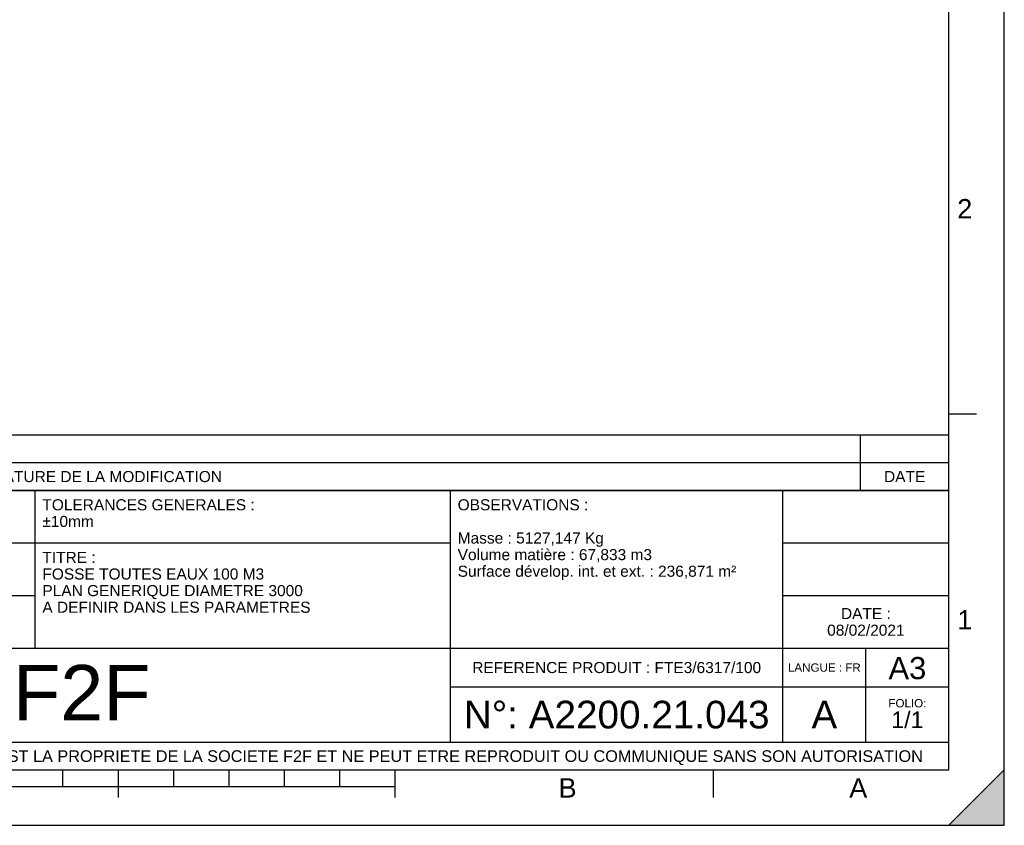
# Model space of a CAD drawing. Header units: millimetres. Extents: x 0 to 420, y 0 to 297.
# Tile 19 of 29: x 242 to 420, y 0 to 146. Entities that reach past the tile are written whole.
import ezdxf

# ---------------------------------------------------------------- set-up
doc = ezdxf.new("R2010")
doc.units = ezdxf.units.MM
doc.header["$LTSCALE"] = 23.1
doc.layers.get('0').update_dxf_attribs({"linetype": 'CONTINUOUS'})
doc.styles.get("Standard").update_dxf_attribs({"font": 'arial.ttf'})
doc.styles.add('TEXTSTYLE_2', font='arial.ttf')

# ---------------------------------------------------------------- blocks, each defined once
blk = doc.blocks.new('MARGEA3_BL0', base_point=(210.000078, 148.5))
at = {"color": 7, "linetype": 'Continuous'}
for p, q in [((420, 0), (420, 296.999914)), ((420.000078, 0.000001), (420.000078, 297.000001)), ((410.000078, 10.000001), (410.000078, 287.000001)), ((415.000078, 74.250001), (410.000078, 74.250001)), ((10.000078, 10.000001), (410.000078, 10.000001)), ((250.000078, 7.000001), (250.000078, 10.000001)), ((260.000078, 5.000001), (260.000078, 10.000001)), ((270.000078, 7.000001), (270.000078, 10.000001)), ((280.000078, 7.000001), (280.000078, 10.000001)), ((290.000078, 7.000001), (290.000078, 10.000001)), ((300.000078, 7.000001), (300.000078, 10.000001)), ((310.000078, 5.000001), (310.000078, 10.000001)), ((367.500078, 5.000001), (367.500078, 10.000001)), ((420, 10), (410, 0)), ((420, 10), (410, 0)), ((420.000078, 10.000001), (410.000078, 0.000001)), ((420, 0), (420, 10)), ((420.000078, 0.000001), (420.000078, 10.000001)), ((110.000078, 7.000001), (310.000078, 7.000001)), ((0.000078, 0), (420.000078, 0)), ((410, 0), (420, 0)), ((410.000078, 0.000001), (420.000078, 0.000001))]:
    blk.add_line(p, q, dxfattribs=at)
blk.add_solid([(420, 10), (410, 0), (420, 0)], dxfattribs=at)
at = {"color": 7, "linetype": 'Continuous', "style": 'TEXTSTYLE_2', "oblique": 0.00001872}
for s, p in [('2', (411.500078, 109.625001)), ('1', (411.500078, 35.375001)), ('B', (339.500078, 5.000001)), ('A', (392.000078, 5.000001))]:
    blk.add_text(s, height=3.5, dxfattribs=at).set_placement(p)
blk = doc.blocks.new('*T5')
at = {"color": 2, "linetype": 'Continuous'}
for p, q in [((0, 0), (0, 50.5)), ((0, 50.5), (190, 50.5)), ((25, 22), (25, 50.5)), ((100, 5), (100, 50.5)), ((160, 5), (160, 50.5)), ((190, 0), (190, 50.5)), ((0, 41), (100, 41)), ((160, 41), (190, 41)), ((0, 31.5), (25, 31.5)), ((160, 31.5), (190, 31.5)), ((0, 22), (190, 22)), ((175, 5), (175, 22)), ((100, 15), (190, 15)), ((0, 5), (190, 5)), ((0, 0), (190, 0))]:
    blk.add_line(p, q, dxfattribs=at)
at = {"color": 5, "linetype": 'Continuous', "line_spacing_factor": 0.9}
for s, insert, char_height, width, attachment_point in [('MATIERE :\\P ', (1.28, 48.9), 2, 27.8662, 1), ('TOLERANCES GENERALES :\\P±10mm', (26.28, 48.9), 2, 76.5502, 1), ('OBSERVATIONS :\\P \\PMasse : 5127,147 Kg\\PVolume matière : 67,833 m3\\PSurface dévelop. int. et ext. : 236,871 m²', (101.28, 48.9), 2, 100.5056, 1), ('ECHELLE :\\P\\H2.5;13:1000', (1.28, 39.4), 2, 28.5204, 1), ('TITRE :\\PFOSSE TOUTES EAUX 100 M3\\PPLAN GENERIQUE DIAMETRE 3000\\PA DEFINIR DANS LES PARAMETRES', (26.28, 39.4), 2, 96.6543, 1), ('DATE :\\P08/02/2021', (175, 29.25), 2, 27.9554, 2), ('REFERENCE PRODUIT : FTE3/6317/100', (130, 19.5), 2, 104.1636, 2), ('A3', (182.5, 20.4), 4, 13.6506, 2), ('LANGUE : FR', (167.5, 19.25), 1.5, 26.2639, 2), ('N°: A2200.21.043', (130, 12.5), 5, 110.3346, 2), ('A', (167.5, 12.5), 5, 9.2937, 2), ('FOLIO:  \\P\\H3.0;1/1', (182.5, 12.81), 1.5, 16.0372, 2), ('CE PLAN EST LA PROPRIETE DE LA SOCIETE F2F ET NE PEUT ETRE REPRODUIT OU COMMUNIQUE SANS SON AUTORISATION', (95, 3.55), 2.1, 360.4506, 2)]:
    blk.add_mtext(s, dxfattribs=dict(at, insert=insert, char_height=char_height, width=width, attachment_point=attachment_point))
blk = doc.blocks.new('*T6')
at = {"color": 2, "linetype": 'Continuous'}
for p, q in [((190, 10), (0, 10)), ((0, 0), (0, 10)), ((8, 0), (8, 10)), ((16, 0), (16, 10)), ((174, 0), (174, 10)), ((190, 0), (190, 10)), ((190, 5), (0, 5)), ((190, 0), (0, 0))]:
    blk.add_line(p, q, dxfattribs=at)
at = {"color": 5, "linetype": 'Continuous', "char_height": 2, "line_spacing_factor": 0.9}
for s, insert, width, attachment_point in [('REV', (4, 3.5), 11.4647, 2), ('PAR', (12, 3.5), 11.4647, 2), ('NATURE DE LA MODIFICATION', (17.28, 3.5), 82.7212, 1), ('DATE', (182, 3.5), 14.8699, 2)]:
    blk.add_mtext(s, dxfattribs=dict(at, insert=insert, width=width, attachment_point=attachment_point))

msp = doc.modelspace()

# ---------------------------------------------------------------- linework, layer by layer
at = {"color": 7, "linetype": 'Continuous'}
for p, q in [((420, 0), (420, 297)), ((0, 0), (420, 0))]:
    msp.add_line(p, q, dxfattribs=at)

# ---------------------------------------------------------------- block references
msp.add_blockref('MARGEA3_BL0', (210, 148.5), dxfattribs=at)
for name, p in [('*T6', (220, 60.5)), ('*T5', (220, 10))]:
    msp.add_blockref(name, p)

# ---------------------------------------------------------------- texts
at = {"color": 5, "linetype": 'Continuous', "insert": (240.98, 28.96), "char_height": 10, "width": 24.7955, "attachment_point": 1, "line_spacing_factor": 0.9}
msp.add_mtext('F2F', dxfattribs=at)

doc.saveas('drawing.dxf')
